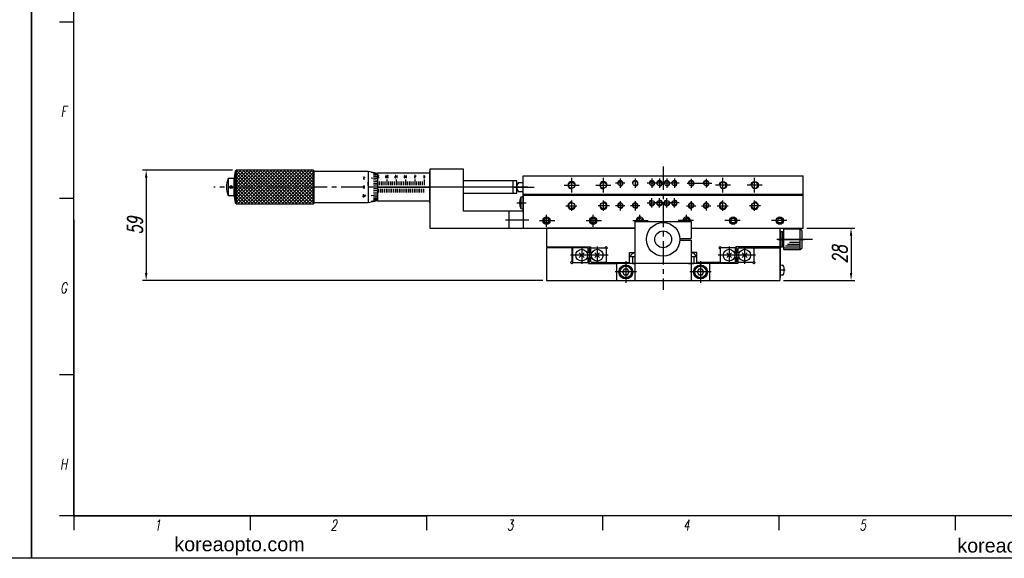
# Model space of a CAD drawing. Extents: x 0 to 2911, y 0 to 782.
# Tile 15 of 24: x 1813 to 2341, y 0 to 289. Entities that reach past the tile are written whole.
import ezdxf
from ezdxf.enums import TextEntityAlignment as Align

# ---------------------------------------------------------------- set-up
doc = ezdxf.new("R2010")
doc.units = 0
doc.header["$LTSCALE"] = 10
doc.header["$MEASUREMENT"] = 0
for name, pattern in [('CENTER', [2, 1.25, -0.25, 0.25, -0.25]), ('CENTER2', [1.125, 0.75, -0.125, 0.125, -0.125]), ('DASHDOT', [50.5, 30, -9, 2.5, -9]), ('HIDDENX2', [0.75, 0.5, -0.25])]:
    doc.linetypes.add(name, pattern=pattern)
doc.layers.get('0').update_dxf_attribs({"linetype": 'CONTINUOUS'})
doc.layers.get('DEFPOINTS').update_dxf_attribs({"linetype": 'CONTINUOUS'})
for name, color, linetype in [('1', 1, 'CENTER'), ('3', 3, 'CONTINUOUS'), ('FORM', 7, 'CONTINUOUS'), ('PAPER', 2, 'CONTINUOUS'), ('W', 4, 'CONTINUOUS')]:
    doc.layers.add(name, color=color, linetype=linetype)
doc.styles.add('S', font='romans.shx', dxfattribs={"width": 0.7, "oblique": 10, "bigfont": 'bigfont.shx'})
doc.styles.add('SEACAD_arial_ttfI', font='arial.ttf')
doc.styles.get("Standard").update_dxf_attribs({"font": 'romans.shx', "width": 0.7, "oblique": 10, "bigfont": 'whgtxt.shx'})
doc.dimstyles.new('A4', dxfattribs={"dimscale": 0.045, "dimtxt": 50, "dimasz": 40, "dimexe": 10, "dimexo": 30, "dimgap": 10, "dimtad": 1, "dimdec": 4, "dimdsep": 46, "dimtxsty": 'Standard', "dimcen": 1.5, "dimclrt": 7, "dimadec": 0, "dimazin": 0, "dimtfac": 1, "dimtdec": 4, "dimtix": 1, "dimtmove": 0, "dimatfit": 3, "dimfxl": 0, "dimtolj": 1, "dimtzin": 0, "dimarcsym": 0})

# ---------------------------------------------------------------- blocks, each defined once
blk = doc.blocks.new('erdftrgf45r')
at = {"layer": 'W'}
for p, q in [((34921.74, 9471.28), (34921.74, 9666.28)), ((35198.74, 9471.28), (34921.74, 9471.28))]:
    blk.add_line(p, q, dxfattribs=at)
blk = doc.blocks.new('*D166')
at = {"color": 4, "lineweight": -2}
for p, q in [((1927.3, 207.89), (1879.12, 207.89)), ((1881.12, 203.89), (1881.12, 152.89)), ((2093.62, 148.89), (1879.12, 148.89))]:
    blk.add_line(p, q, dxfattribs=at)
at = {"color": 4}
for points in [[(1880.45, 203.89), (1881.79, 203.89), (1881.12, 207.89)], [(1880.45, 152.89), (1881.79, 152.89), (1881.12, 148.89)]]:
    blk.add_solid(points, dxfattribs=at)
at = {"layer": 'DEFPOINTS', "color": 0}
for p in [(1929.3, 207.89), (1881.12, 148.89), (2095.62, 148.89)]:
    blk.add_point(p, dxfattribs=at)
at = {"color": 3, "insert": (1875.12, 178.39), "char_height": 8, "attachment_point": 5, "rotation": 90}
blk.add_mtext('\\A1;59', dxfattribs=at)
blk = doc.blocks.new('*D167')
at = {"color": 4, "lineweight": -2}
for p, q in [((2235.12, 176.89), (2260.78, 176.89)), ((2258.78, 172.89), (2258.78, 152.89)), ((2222.62, 148.89), (2260.78, 148.89))]:
    blk.add_line(p, q, dxfattribs=at)
at = {"color": 4}
for points in [[(2258.12, 172.89), (2259.45, 172.89), (2258.78, 176.89)], [(2258.12, 152.89), (2259.45, 152.89), (2258.78, 148.89)]]:
    blk.add_solid(points, dxfattribs=at)
at = {"layer": 'DEFPOINTS', "color": 0}
for p in [(2233.12, 176.89), (2220.62, 148.89), (2258.78, 148.89)]:
    blk.add_point(p, dxfattribs=at)
at = {"color": 3, "insert": (2252.78, 162.89), "char_height": 8, "attachment_point": 5, "rotation": 90}
blk.add_mtext('\\A1;28', dxfattribs=at)
blk = doc.blocks.new('A$C3A865234')
at = {"layer": '1', "color": 7, "linetype": 'Continuous'}
blk.add_circle((4, 4), 1.65, dxfattribs=at)
at = {"layer": '1', "color": 3, "linetype": 'Continuous'}
blk.add_arc((4, 4), 2, 0, 270, dxfattribs=at)
at = {"layer": '3', "color": 1, "linetype": 'DASHDOT'}
for p, q in [((4, 0), (4, 8)), ((0, 4), (8, 4))]:
    blk.add_line(p, q, dxfattribs=at)
blk = doc.blocks.new('A$C3B076D02')
blk.add_line((0.98, 1.05), (25.98, 1.05))
at = {"color": 1, "linetype": 'CENTER2'}
blk.add_line((21.98, 3.99), (21.98, 0.83), dxfattribs=at)
at = {"layer": '1', "color": 7, "linetype": 'Continuous'}
for p, q in [((1, 12.95), (0, 11.95)), ((11, 11.95), (0, 11.95)), ((0, 11.95), (0, 3.15)), ((10, 12.95), (1, 12.95)), ((11, 11.95), (10, 12.95)), ((11, 3.15), (11, 11.95)), ((11, 3.15), (0, 3.15)), ((0, 3.15), (0.2, 2.95)), ((0.2, 2.95), (10.8, 2.95)), ((25.98, 1.45), (0.98, 1.45)), ((0.98, 1.45), (0.98, 1.05)), ((1.5, 2.65), (1.5, 2.95)), ((1.7, 2.45), (1.5, 2.65)), ((1.5, 2.65), (9.5, 2.65)), ((9.5, 2.45), (1.5, 2.45)), ((1.5, 2.45), (1.5, 1.45)), ((1.5, 1.45), (9.5, 1.45)), ((9.3, 2.45), (1.7, 2.45)), ((9.5, 2.65), (9.3, 2.45)), ((9.5, 2.95), (9.5, 2.65)), ((9.5, 1.45), (9.5, 2.45)), ((10.8, 2.95), (11, 3.15)), ((19.23, 1.45), (19.3, 2.3)), ((24.73, 1.45), (19.23, 1.45)), ((24.65, 2.3), (24.73, 1.45)), ((25.98, 1.05), (25.98, 1.45))]:
    blk.add_line(p, q, dxfattribs=at)
for centre, radius, start, end in [((20.3, 2.21), 1, 106.257, 175), ((21.98, -3.55), 7, 73.743, 106.257), ((23.66, 2.21), 1, 5, 73.743)]:
    blk.add_arc(centre, radius, start, end, dxfattribs=at)
at = {"layer": '3', "color": 1, "linetype": 'DASHDOT'}
blk.add_line((5.5, 0), (5.5, 14.1), dxfattribs=at)
at = {"layer": '3'}
for p, q in [((7, 6.15), (7, 11.95)), ((8, 5.15), (8, 11.95)), ((9, 4.15), (9, 11.95)), ((10, 3.15), (10, 11.95))]:
    blk.add_line(p, q, dxfattribs=at)

msp = doc.modelspace()

# ---------------------------------------------------------------- linework, layer by layer
for p, q in [((1929.30134, 199.84728), (1937.34122, 207.88716)), ((1929.30134, 198.02901), (1939.15949, 207.88716)), ((1929.30134, 196.21074), (1940.97777, 207.88716)), ((1929.30134, 194.39246), (1942.79604, 207.88716)), ((1929.30134, 192.57419), (1944.61432, 207.88716)), ((1929.30134, 190.75591), (1946.43259, 207.88716)), ((1929.30134, 201.66556), (1935.52294, 207.88716)), ((1929.30134, 203.48384), (1933.70467, 207.88716)), ((1929.30134, 205.30211), (1931.88639, 207.88716)), ((1929.30134, 207.12039), (1930.06812, 207.88716)), ((1945.56222, 189.88716), (1929.30134, 206.14805)), ((1947.3805, 189.88716), (1929.3805, 207.88716)), ((1930.25087, 189.88716), (1948.25087, 207.88716)), ((1949.19877, 189.88716), (1931.19877, 207.88716)), ((1932.06914, 189.88716), (1950.06914, 207.88716)), ((1951.01705, 189.88716), (1933.01705, 207.88716)), ((1933.88742, 189.88716), (1951.88742, 207.88716)), ((1952.83532, 189.88716), (1934.83532, 207.88716)), ((1935.70569, 189.88716), (1953.70569, 207.88716)), ((1954.6536, 189.88716), (1936.6536, 207.88716)), ((1937.52396, 189.88716), (1955.52396, 207.88716)), ((1956.47187, 189.88716), (1938.47187, 207.88716)), ((1939.34224, 189.88716), (1957.34224, 207.88716)), ((1958.29015, 189.88716), (1940.29015, 207.88716)), ((1941.16051, 189.88716), (1959.16051, 207.88716)), ((1960.10842, 189.88716), (1942.10842, 207.88716)), ((1942.97879, 189.88716), (1960.97879, 207.88716)), ((1961.92669, 189.88716), (1943.92669, 207.88716)), ((1944.79706, 189.88716), (1962.79706, 207.88716)), ((1963.74497, 189.88716), (1945.74497, 207.88716)), ((1946.61534, 189.88716), (1964.61534, 207.88716)), ((1965.56324, 189.88716), (1947.56324, 207.88716)), ((1948.43361, 189.88716), (1966.43361, 207.88716)), ((1967.38152, 189.88716), (1949.38152, 207.88716)), ((1950.25189, 189.88716), (1968.25189, 207.88716)), ((1969.19979, 189.88716), (1951.19979, 207.88716)), ((1952.07016, 189.88716), (1970.07016, 207.88716)), ((1970.6942, 190.21104), (1953.01807, 207.88716)), ((1953.88844, 189.88716), (1970.6942, 206.69292)), ((1970.6942, 192.02931), (1954.83634, 207.88716)), ((1970.6942, 193.84759), (1956.65462, 207.88716)), ((1970.6942, 195.66586), (1958.47289, 207.88716)), ((1970.6942, 197.48413), (1960.29117, 207.88716)), ((1970.6942, 199.30241), (1962.10944, 207.88716)), ((1970.6942, 201.12068), (1963.92772, 207.88716)), ((1970.6942, 202.93896), (1965.74599, 207.88716)), ((1970.6942, 204.75723), (1967.56426, 207.88716)), ((1970.6942, 206.57551), (1969.38254, 207.88716)), ((1943.74395, 189.88716), (1929.30134, 204.32978)), ((1941.92567, 189.88716), (1929.30134, 202.5115)), ((1940.1074, 189.88716), (1929.30134, 200.69323)), ((1955.70671, 189.88716), (1970.6942, 204.87465)), ((1957.52499, 189.88716), (1970.6942, 203.05638)), ((1959.34326, 189.88716), (1970.6942, 201.2381)), ((1938.28913, 189.88716), (1929.30134, 198.87495)), ((1961.16153, 189.88716), (1970.6942, 199.41983)), ((1962.97981, 189.88716), (1970.6942, 197.60155)), ((1964.79808, 189.88716), (1970.6942, 195.78328)), ((1966.61636, 189.88716), (1970.6942, 193.965)), ((1968.43463, 189.88716), (1970.6942, 192.14673)), ((1970.25291, 189.88716), (1970.6942, 190.32845)), ((2233.12277, 194.88716), (2083.12277, 194.88716)), ((2233.12277, 194.36469), (2083.12277, 194.36469)), ((1842.29971, 181.33367), (1842.29971, 22.66671)), ((1842.29971, 22.66671), (2031.22457, 22.66671))]:
    msp.add_line(p, q)
at = {"color": 2, "linetype": 'HIDDENX2'}
msp.add_line((2144.12277, 200.36469), (2144.37277, 200.61469), dxfattribs=at)
at = {"color": 1}
msp.add_line((2170.99084, 200.88716), (2184.16599, 200.88716), dxfattribs=at)
at = {"color": 1, "linetype": 'CENTER'}
for p, q in [((2109.12277, 186.09864), (2109.12277, 191.73317)), ((2126.12277, 186.09864), (2126.12277, 191.73317)), ((2190.12277, 186.09864), (2190.12277, 191.73317)), ((2207.12277, 186.09864), (2207.12277, 191.73317)), ((2105.971, 188.88716), (2111.89015, 188.88716)), ((2129.27454, 188.88716), (2123.35538, 188.88716)), ((2186.971, 188.88716), (2192.89015, 188.88716)), ((2210.27454, 188.88716), (2204.35538, 188.88716)), ((2073.7201, 181.38716), (2086.69213, 181.38716)), ((2091.90282, 180.88716), (2100.11554, 180.88716)), ((2095.62277, 177.51165), (2095.62277, 183.93618)), ((2116.90282, 180.88716), (2125.11554, 180.88716)), ((2120.62277, 177.51165), (2120.62277, 183.93618)), ((2141.90282, 180.88716), (2150.11554, 180.88716)), ((2145.62277, 180.38716), (2145.62277, 183.93618)), ((2174.34271, 180.88716), (2166.12999, 180.88716)), ((2170.62277, 180.38716), (2170.62277, 183.93618)), ((2199.34271, 180.88716), (2191.12999, 180.88716)), ((2224.34271, 180.88716), (2216.12999, 180.88716))]:
    msp.add_line(p, q, dxfattribs=at)
for points in [[(1819.633, 782.00145), (2911.41281, 782.00145), (2911.41281, 0), (1819.633, 0)], [(909.8165, 651.66787), (1819.633, 651.66787), (1819.633, 0), (909.8165, 0)]]:
    msp.add_lwpolyline(points, close=True)
at = {"color": 0}
for centre in [(2135.12277, 200.88716), (2143.12277, 200.88716), (2152.12277, 200.88716), (2156.12277, 200.88716), (2160.12277, 200.88716), (2164.12277, 200.88716), (2173.12277, 200.88716), (2181.12277, 200.88716), (2135.12277, 188.88716), (2143.12277, 188.88716), (2152.12277, 190.38716), (2156.12277, 190.38716), (2160.12277, 190.38716), (2164.12277, 190.38716), (2173.12277, 188.88716), (2181.12277, 188.88716)]:
    msp.add_circle(centre, 1.25, dxfattribs=at)
for centre, radius in [((2109.12277, 188.88716), 1.65), ((2126.12277, 188.88716), 1.65), ((2190.12277, 188.88716), 1.65), ((2207.12277, 188.88716), 1.65), ((2095.62277, 180.88716), 2), ((2095.62277, 180.88716), 1.25), ((2120.62277, 180.88716), 2), ((2120.62277, 180.88716), 1.25), ((2158.12277, 170.88716), 9), ((2195.62277, 180.88716), 2), ((2195.62277, 180.88716), 1.25), ((2220.62277, 180.88716), 2), ((2220.62277, 180.88716), 1.25)]:
    msp.add_circle(centre, radius)
at = {"color": 3}
for centre, radius, start, end in [((2173.12277, 200.88716), 1.5, 270, 180), ((2181.12277, 200.88716), 1.5, 270, 180), ((2109.12277, 188.88716), 2, 90, 0), ((2126.12277, 188.88716), 2, 180, 90), ((2152.12277, 190.38716), 1.5, 90, 360), ((2156.12277, 190.38716), 1.5, 180, 90), ((2160.12277, 190.38716), 1.5, 90, 360), ((2164.12277, 190.38716), 1.5, 180, 90), ((2190.12277, 188.88716), 2, 90, 0), ((2207.12277, 188.88716), 2, 180, 90), ((2095.62277, 180.88716), 1.5, 90, 0), ((2120.62277, 180.88716), 1.5, 90, 0), ((2145.62277, 180.88716), 1.5, 90, 199.4712206), ((2145.62277, 180.88716), 1.5, 340.5287794, 0), ((2170.62277, 180.88716), 1.5, 180, 199.4712206), ((2170.62277, 180.88716), 1.5, 340.5287794, 90), ((2195.62277, 180.88716), 1.5, 180, 90), ((2220.62277, 180.88716), 1.5, 180, 90)]:
    msp.add_arc(centre, radius, start, end, dxfattribs=at)
for centre, radius, start, end in [((2145.62277, 180.88716), 2, 345.5224878, 194.4775122), ((2145.62277, 180.88716), 1.25, 336.4218215, 203.5781785), ((2170.62277, 180.88716), 2, 345.5224878, 194.4775122), ((2170.62277, 180.88716), 1.25, 336.4218215, 203.5781785)]:
    msp.add_arc(centre, radius, start, end)
at = {"layer": '1', "color": 7, "linetype": 'Continuous'}
for p, q in [((1928.78705, 207.37288), (1928.01562, 202.74431)), ((1929.30134, 207.88716), (1928.78705, 207.37288)), ((1928.78705, 207.37288), (1928.78705, 190.40145)), ((1929.30134, 207.88716), (1929.30134, 189.88716)), ((1970.6942, 207.88716), (1929.30134, 207.88716)), ((1970.6942, 207.88716), (1970.6942, 189.88716)), ((1971.12277, 207.45859), (1970.6942, 207.88716)), ((1971.12277, 190.31574), (1971.12277, 207.45859)), ((1971.12277, 207.38716), (2000.02277, 207.38716)), ((2000.02277, 207.38716), (2000.02277, 190.38716)), ((2000.02277, 207.38716), (2005.12277, 206.32466)), ((2005.12277, 205.96065), (2001.72277, 206.63431)), ((2005.12277, 205.61682), (2002.99777, 206.01739)), ((2005.12277, 206.32466), (2005.12277, 191.44966)), ((2033.12277, 206.23716), (2005.12277, 206.23716)), ((2005.12277, 206.11216), (2005.12277, 191.66216)), ((2051.12277, 208.38716), (2033.12277, 208.38716)), ((2033.12277, 208.38716), (2033.12277, 176.88716)), ((2033.12277, 190.38716), (2033.12277, 207.38716)), ((2033.12277, 191.53716), (2033.12277, 206.23716)), ((2051.12277, 185.88716), (2051.12277, 208.38716)), ((1925.12277, 203.38716), (1925.12277, 194.38716)), ((1928.12277, 203.38716), (1925.12277, 203.38716)), ((1928.01562, 202.74431), (1928.01562, 195.03002)), ((1997.63214, 203.78142), (1997.57902, 203.62204)), ((1997.57902, 203.62204), (1997.57902, 203.30329)), ((1997.57902, 203.30329), (1997.68527, 203.14392)), ((1998.11027, 204.23017), (1997.63214, 204.23017)), ((1997.73839, 203.83454), (1997.63214, 203.78142)), ((1997.68527, 203.14392), (1997.84464, 203.03767)), ((1997.89777, 203.83454), (1997.73839, 203.83454)), ((1997.84464, 203.03767), (1998.11027, 203.03767)), ((1998.00402, 203.78142), (1997.89777, 203.83454)), ((1998.11027, 203.67517), (1998.00402, 203.78142)), ((1998.11027, 204.23017), (1998.11027, 203.67517)), ((2000.02277, 199.73716), (2000.02277, 201.43716)), ((2005.12277, 203.25882), (2001.72277, 203.67517)), ((2005.12277, 205.16685), (2002.99777, 205.54064)), ((2005.12277, 204.61786), (2002.99777, 204.95897)), ((2005.12277, 203.97848), (2002.99777, 204.28154)), ((2005.12277, 202.47021), (2002.99777, 202.68348)), ((2005.12277, 201.62509), (2002.99777, 201.78806)), ((2005.12277, 200.7368), (2002.99777, 200.84689)), ((2005.12277, 202.28716), (2005.12277, 199.73716)), ((2005.21308, 203.92341), (2005.21308, 203.78795)), ((2005.21308, 203.02029), (2005.21308, 203.15576)), ((2005.28214, 204.97154), (2005.22902, 204.81216)), ((2005.22902, 204.65279), (2005.28214, 204.49341)), ((2005.76027, 203.74966), (2005.22902, 203.74966)), ((2005.38839, 205.02466), (2005.28214, 204.97154)), ((2005.28214, 204.49341), (2005.76027, 203.74966)), ((2005.54777, 205.02466), (2005.38839, 205.02466)), ((2005.70714, 204.91841), (2005.54777, 205.02466)), ((2005.76027, 204.65279), (2005.70714, 204.91841)), ((2006.12277, 199.88716), (2006.12277, 201.88716)), ((2007.12277, 199.88716), (2007.12277, 201.88716)), ((2008.12277, 199.88716), (2008.12277, 201.88716)), ((2009.12277, 199.88716), (2009.12277, 201.88716)), ((2009.43214, 204.75904), (2009.37902, 204.54654)), ((2009.37902, 204.54654), (2009.37902, 204.22779)), ((2009.37902, 204.22779), (2009.43214, 204.01529)), ((2009.53839, 204.97154), (2009.43214, 204.75904)), ((2009.43214, 204.01529), (2009.53839, 203.80279)), ((2009.59152, 205.02466), (2009.53839, 204.97154)), ((2009.53839, 203.80279), (2009.59152, 203.74966)), ((2009.69777, 205.02466), (2009.59152, 205.02466)), ((2009.59152, 203.74966), (2009.69777, 203.74966)), ((2009.75089, 204.97154), (2009.69777, 205.02466)), ((2009.69777, 203.74966), (2009.75089, 203.80279)), ((2009.85714, 204.75904), (2009.75089, 204.97154)), ((2009.75089, 203.80279), (2009.85714, 204.01529)), ((2009.91027, 204.54654), (2009.85714, 204.75904)), ((2009.85714, 204.01529), (2009.91027, 204.22779)), ((2009.91027, 204.22779), (2009.91027, 204.54654)), ((2010.12277, 202.88716), (2010.12277, 199.88716)), ((2010.28214, 204.97154), (2010.22902, 204.81216)), ((2010.22902, 204.81216), (2010.22902, 204.65279)), ((2010.22902, 204.65279), (2010.28214, 204.49341)), ((2010.22902, 203.74966), (2010.22902, 203.90904)), ((2010.76027, 203.74966), (2010.22902, 203.74966)), ((2010.38839, 205.02466), (2010.28214, 204.97154)), ((2010.28214, 204.49341), (2010.76027, 203.74966)), ((2010.54777, 205.02466), (2010.38839, 205.02466)), ((2010.70714, 204.91841), (2010.54777, 205.02466)), ((2010.76027, 204.65279), (2010.70714, 204.91841)), ((2011.12277, 199.88716), (2011.12277, 201.88716)), ((2012.12277, 199.88716), (2012.12277, 201.88716)), ((2013.12277, 199.88716), (2013.12277, 201.88716)), ((2014.12277, 199.88716), (2014.12277, 201.88716)), ((2014.43214, 204.49341), (2014.37902, 204.33404)), ((2014.37902, 204.33404), (2014.37902, 204.01529)), ((2014.37902, 204.01529), (2014.48527, 203.85591)), ((2014.91027, 205.02466), (2014.43214, 205.02466)), ((2014.53839, 204.54654), (2014.43214, 204.49341)), ((2014.48527, 203.85591), (2014.64464, 203.74966)), ((2014.69777, 204.54654), (2014.53839, 204.54654)), ((2014.64464, 203.74966), (2014.91027, 203.74966)), ((2014.80402, 204.49341), (2014.69777, 204.54654)), ((2014.91027, 204.38716), (2014.80402, 204.49341)), ((2014.91027, 205.02466), (2014.91027, 204.38716)), ((2015.12277, 202.88716), (2015.12277, 199.88716)), ((2015.60089, 203.74966), (2015.38839, 203.74966)), ((2015.65402, 204.91841), (2015.49464, 205.02466)), ((2015.49464, 205.02466), (2015.49464, 203.74966)), ((2016.12277, 199.88716), (2016.12277, 201.88716)), ((2017.12277, 199.88716), (2017.12277, 201.88716)), ((2018.12277, 199.88716), (2018.12277, 201.88716)), ((2019.12277, 199.88716), (2019.12277, 201.88716)), ((2019.43214, 204.75904), (2019.37902, 204.54654)), ((2019.37902, 204.54654), (2019.37902, 204.22779)), ((2019.37902, 204.22779), (2019.43214, 204.01529)), ((2019.53839, 204.97154), (2019.43214, 204.75904)), ((2019.43214, 204.01529), (2019.53839, 203.80279)), ((2019.59152, 205.02466), (2019.53839, 204.97154)), ((2019.53839, 203.80279), (2019.59152, 203.74966)), ((2019.69777, 205.02466), (2019.59152, 205.02466)), ((2019.59152, 203.74966), (2019.69777, 203.74966)), ((2019.75089, 204.97154), (2019.69777, 205.02466)), ((2019.69777, 203.74966), (2019.75089, 203.80279)), ((2019.85714, 204.75904), (2019.75089, 204.97154)), ((2019.75089, 203.80279), (2019.85714, 204.01529)), ((2019.91027, 204.54654), (2019.85714, 204.75904)), ((2019.85714, 204.01529), (2019.91027, 204.22779)), ((2019.91027, 204.22779), (2019.91027, 204.54654)), ((2020.12277, 202.88716), (2020.12277, 199.88716)), ((2020.60089, 203.74966), (2020.38839, 203.74966)), ((2020.65402, 204.91841), (2020.49464, 205.02466)), ((2020.49464, 205.02466), (2020.49464, 203.74966)), ((2021.12277, 199.88716), (2021.12277, 201.88716)), ((2022.12277, 199.88716), (2022.12277, 201.88716)), ((2023.12277, 199.88716), (2023.12277, 201.88716)), ((2024.12277, 199.88716), (2024.12277, 201.88716)), ((2024.85714, 204.49341), (2024.80402, 204.33404)), ((2024.80402, 204.33404), (2024.80402, 204.01529)), ((2024.80402, 204.01529), (2024.91027, 203.85591)), ((2025.33527, 205.02466), (2024.85714, 205.02466)), ((2024.96339, 204.54654), (2024.85714, 204.49341)), ((2024.91027, 203.85591), (2025.06964, 203.74966)), ((2025.12277, 204.54654), (2024.96339, 204.54654)), ((2025.06964, 203.74966), (2025.33527, 203.74966)), ((2025.22902, 204.49341), (2025.12277, 204.54654)), ((2025.12277, 202.88716), (2025.12277, 199.88716)), ((2025.33527, 204.38716), (2025.22902, 204.49341)), ((2025.33527, 205.02466), (2025.33527, 204.38716)), ((2026.12277, 199.88716), (2026.12277, 201.88716)), ((2027.12277, 199.88716), (2027.12277, 201.88716)), ((2028.12277, 199.88716), (2028.12277, 201.88716)), ((2029.12277, 199.88716), (2029.12277, 201.88716)), ((2029.85714, 204.75904), (2029.80402, 204.54654)), ((2029.80402, 204.54654), (2029.80402, 204.22779)), ((2029.80402, 204.22779), (2029.85714, 204.01529)), ((2029.96339, 204.97154), (2029.85714, 204.75904)), ((2029.85714, 204.01529), (2029.96339, 203.80279)), ((2030.01652, 205.02466), (2029.96339, 204.97154)), ((2029.96339, 203.80279), (2030.01652, 203.74966)), ((2030.12277, 205.02466), (2030.01652, 205.02466)), ((2030.01652, 203.74966), (2030.12277, 203.74966)), ((2030.17589, 204.97154), (2030.12277, 205.02466)), ((2030.12277, 203.74966), (2030.17589, 203.80279)), ((2030.12277, 202.88716), (2030.12277, 199.88716)), ((2030.28214, 204.75904), (2030.17589, 204.97154)), ((2030.17589, 203.80279), (2030.28214, 204.01529)), ((2030.33527, 204.54654), (2030.28214, 204.75904)), ((2030.28214, 204.01529), (2030.33527, 204.22779)), ((2030.33527, 204.22779), (2030.33527, 204.54654)), ((2079.62277, 202.13716), (2051.12277, 202.13716)), ((2077.62277, 202.13716), (2077.62277, 195.63716)), ((2079.62277, 195.63716), (2079.62277, 202.13716)), ((2080.67328, 201.38716), (2083.12277, 201.38716)), ((2083.12277, 195.38716), (2083.12277, 204.88716)), ((2083.12277, 204.88716), (2233.12277, 204.88716)), ((2233.12277, 176.88716), (2233.12277, 204.88716)), ((1936.47085, 189.88716), (1929.30134, 197.05668)), ((1934.65258, 189.88716), (1929.30134, 195.2384)), ((1997.63214, 199.25904), (1997.57902, 199.04654)), ((1997.57902, 199.04654), (1997.57902, 198.72779)), ((1997.57902, 198.72779), (1997.63214, 198.51529)), ((1997.73839, 199.47154), (1997.63214, 199.25904)), ((1997.63214, 198.51529), (1997.73839, 198.30279)), ((1997.79152, 199.52466), (1997.73839, 199.47154)), ((1997.73839, 198.30279), (1997.79152, 198.24966)), ((1997.89777, 199.52466), (1997.79152, 199.52466)), ((1997.79152, 198.24966), (1997.89777, 198.24966)), ((1997.95089, 199.47154), (1997.89777, 199.52466)), ((1997.89777, 198.24966), (1997.95089, 198.30279)), ((1998.05714, 199.25904), (1997.95089, 199.47154)), ((1997.95089, 198.30279), (1998.05714, 198.51529)), ((1998.11027, 199.04654), (1998.05714, 199.25904)), ((1998.05714, 198.51529), (1998.11027, 198.72779)), ((1998.11027, 198.72779), (1998.11027, 199.04654)), ((2005.12277, 198.88716), (2001.72277, 198.88716)), ((2005.12277, 199.81933), (2002.99777, 199.87482)), ((2005.12277, 197.955), (2002.99777, 197.89951)), ((2005.12277, 197.03753), (2002.99777, 196.92744)), ((2005.12277, 196.14924), (2002.99777, 195.98627)), ((2005.12277, 195.30412), (2002.99777, 195.09085)), ((2005.12277, 198.88716), (2033.12277, 198.88716)), ((2005.62277, 197.88716), (2005.62277, 195.88716)), ((2006.62277, 197.88716), (2006.62277, 195.88716)), ((2007.62277, 197.88716), (2007.62277, 195.88716)), ((2008.62277, 197.88716), (2008.62277, 195.88716)), ((2009.62277, 197.88716), (2009.62277, 195.88716)), ((2010.62277, 197.88716), (2010.62277, 195.88716)), ((2011.62277, 197.88716), (2011.62277, 195.88716)), ((2012.62277, 197.88716), (2012.62277, 195.88716)), ((2013.62277, 197.88716), (2013.62277, 195.88716)), ((2014.62277, 197.88716), (2014.62277, 195.88716)), ((2015.62277, 197.88716), (2015.62277, 195.88716)), ((2016.62277, 197.88716), (2016.62277, 195.88716)), ((2017.62277, 197.88716), (2017.62277, 195.88716)), ((2018.62277, 197.88716), (2018.62277, 195.88716)), ((2019.62277, 197.88716), (2019.62277, 195.88716)), ((2020.62277, 197.88716), (2020.62277, 195.88716)), ((2021.62277, 197.88716), (2021.62277, 195.88716)), ((2022.62277, 197.88716), (2022.62277, 195.88716)), ((2023.62277, 197.88716), (2023.62277, 195.88716)), ((2024.62277, 197.88716), (2024.62277, 195.88716)), ((2025.62277, 197.88716), (2025.62277, 195.88716)), ((2026.62277, 197.88716), (2026.62277, 195.88716)), ((2027.62277, 197.88716), (2027.62277, 195.88716)), ((2028.62277, 197.88716), (2028.62277, 195.88716)), ((2029.62277, 197.88716), (2029.62277, 195.88716)), ((2051.12277, 195.63716), (2079.62277, 195.63716)), ((2083.12277, 196.38716), (2080.67328, 196.38716)), ((2083.12277, 198.88716), (2081.14371, 198.88716)), ((2083.12277, 187.38716), (2083.12277, 195.38716)), ((2083.12277, 195.38716), (2083.12277, 176.88716)), ((1925.12277, 194.38716), (1928.12277, 194.38716)), ((1928.01562, 195.03002), (1928.78705, 190.40145)), ((1928.78705, 190.40145), (1929.30134, 189.88716)), ((1932.8343, 189.88716), (1929.30134, 193.42013)), ((1931.01603, 189.88716), (1929.30134, 191.60185)), ((1970.6942, 189.88716), (1971.12277, 190.31574)), ((2000.02277, 190.38716), (1971.12277, 190.38716)), ((1997.20714, 194.20541), (1997.15402, 194.04604)), ((1997.15402, 194.04604), (1997.15402, 193.90542)), ((1997.15402, 193.90542), (1997.26027, 193.74604)), ((1997.68527, 194.73666), (1997.20714, 194.73666)), ((1997.31339, 194.25854), (1997.20714, 194.20541)), ((1997.26027, 193.74604), (1997.41964, 193.63979)), ((1997.47277, 194.25854), (1997.31339, 194.25854)), ((1997.41964, 193.63979), (1997.68527, 193.63979)), ((1997.57902, 194.20541), (1997.47277, 194.25854)), ((1997.68527, 194.09916), (1997.57902, 194.20541)), ((1997.68527, 194.73666), (1997.68527, 194.09916)), ((1998.58839, 193.95854), (1997.95089, 193.95854)), ((1998.21652, 193.63979), (1998.00402, 193.63979)), ((1998.11027, 194.73666), (1998.58839, 193.95854)), ((1998.11027, 194.73666), (1998.11027, 193.63979)), ((2005.12277, 191.44966), (2000.02277, 190.38716)), ((2005.12277, 194.51551), (2001.72277, 194.09916)), ((2005.12277, 191.81368), (2001.72277, 191.14002)), ((2005.12277, 193.79585), (2002.99777, 193.49279)), ((2005.12277, 193.15647), (2002.99777, 192.81536)), ((2005.12277, 192.60748), (2002.99777, 192.23369)), ((2005.12277, 192.15751), (2002.99777, 191.75694)), ((2005.12277, 191.53716), (2033.12277, 191.53716)), ((2083.12277, 193.53716), (2081.82277, 193.42343)), ((2081.82277, 193.42343), (2081.82277, 187.3509)), ((2083.12277, 185.38716), (2083.12277, 194.38716)), ((1929.30134, 189.88716), (1970.6942, 189.88716)), ((2083.12277, 185.88716), (2051.12277, 185.88716)), ((2075.62277, 176.88716), (2075.62277, 185.88716)), ((2081.82277, 187.3509), (2083.12277, 187.23716)), ((2143.12277, 148.88716), (2143.12277, 180.38716)), ((2143.12277, 180.38716), (2173.12277, 180.38716)), ((2173.12277, 180.38716), (2173.12277, 171.38716)), ((2033.12277, 176.88716), (2083.12277, 176.88716)), ((2083.12277, 176.88716), (2143.12277, 176.88716)), ((2143.12277, 176.88716), (2095.62277, 176.88716)), ((2095.62277, 176.88716), (2095.62277, 166.88716)), ((2173.12277, 176.88716), (2220.62277, 176.88716)), ((2173.12277, 176.88716), (2220.62277, 176.88716)), ((2173.12277, 176.88716), (2233.12277, 176.88716)), ((2220.62277, 176.88716), (2220.62277, 166.88716)), ((2167.10887, 171.38716), (2173.12277, 171.38716)), ((2167.10887, 170.38716), (2173.12277, 170.38716)), ((2173.12277, 170.38716), (2173.12277, 148.88716)), ((2095.62277, 166.88716), (2119.12277, 166.88716)), ((2109.12277, 166.38716), (2095.62277, 166.38716)), ((2095.62277, 166.38716), (2095.62277, 148.88716)), ((2109.12277, 166.38716), (2109.12277, 159.09427)), ((2110.02277, 166.38716), (2109.62277, 165.98716)), ((2109.62277, 165.98716), (2109.62277, 158.78716)), ((2117.52277, 166.38716), (2110.02277, 166.38716)), ((2113.16462, 161.07902), (2115.78092, 163.69531)), ((2113.16462, 163.69531), (2115.78092, 161.07902)), ((2118.47277, 164.35848), (2117.47013, 163.35584)), ((2117.92277, 163.80848), (2117.47013, 163.35584)), ((2117.92277, 165.98716), (2117.52277, 166.38716)), ((2117.92277, 163.80848), (2117.92277, 165.98716)), ((2118.47277, 165.98716), (2118.47277, 158.78716)), ((2118.77277, 165.98716), (2118.47277, 165.98716)), ((2118.77277, 158.78716), (2118.77277, 165.98716)), ((2119.77541, 163.35584), (2118.77277, 164.35848)), ((2119.12277, 166.88716), (2119.12277, 166.38716)), ((2119.12277, 166.38716), (2126.91566, 166.38716)), ((2119.32277, 165.98716), (2119.72277, 166.38716)), ((2119.32277, 163.80848), (2119.32277, 165.98716)), ((2119.32277, 163.80848), (2119.77541, 163.35584)), ((2119.72277, 166.38716), (2127.22277, 166.38716)), ((2121.46462, 163.69531), (2124.08092, 161.07902)), ((2121.46462, 161.07902), (2124.08092, 163.69531)), ((2126.91566, 166.38716), (2127.62277, 167.09427)), ((2127.22277, 166.38716), (2127.62277, 165.98716)), ((2127.62277, 167.09427), (2128.32987, 166.38716)), ((2128.32987, 166.38716), (2127.62277, 165.68006)), ((2127.62277, 165.98716), (2127.62277, 158.78716)), ((2127.62277, 165.68006), (2127.62277, 158.38716)), ((2140.12277, 163.88716), (2143.12277, 163.88716)), ((2140.12277, 158.38716), (2140.12277, 163.88716)), ((2176.12277, 163.88716), (2173.12277, 163.88716)), ((2176.12277, 158.38716), (2176.12277, 163.88716)), ((2187.91566, 166.38716), (2188.62277, 167.09427)), ((2188.62277, 165.68006), (2187.91566, 166.38716)), ((2188.62277, 167.09427), (2189.32987, 166.38716)), ((2189.02277, 166.38716), (2188.62277, 165.98716)), ((2188.62277, 165.98716), (2188.62277, 158.78716)), ((2188.62277, 165.68006), (2188.62277, 158.38716)), ((2196.52277, 166.38716), (2189.02277, 166.38716)), ((2197.12277, 166.38716), (2189.32987, 166.38716)), ((2192.16462, 163.69531), (2194.78092, 161.07902)), ((2192.16462, 161.07902), (2194.78092, 163.69531)), ((2197.47277, 164.35848), (2196.47013, 163.35584)), ((2196.92277, 163.80848), (2196.47013, 163.35584)), ((2196.92277, 165.98716), (2196.52277, 166.38716)), ((2196.92277, 163.80848), (2196.92277, 165.98716)), ((2220.62277, 166.88716), (2197.12277, 166.88716)), ((2197.12277, 166.88716), (2197.12277, 166.38716)), ((2197.47277, 165.98716), (2197.47277, 158.78716)), ((2197.77277, 165.98716), (2197.47277, 165.98716)), ((2197.77277, 158.78716), (2197.77277, 165.98716)), ((2198.77541, 163.35584), (2197.77277, 164.35848)), ((2198.32277, 165.98716), (2198.72277, 166.38716)), ((2198.32277, 163.80848), (2198.32277, 165.98716)), ((2198.32277, 163.80848), (2198.77541, 163.35584)), ((2198.72277, 166.38716), (2206.22277, 166.38716)), ((2200.46462, 161.07902), (2203.08092, 163.69531)), ((2200.46462, 163.69531), (2203.08092, 161.07902)), ((2206.22277, 166.38716), (2206.62277, 165.98716)), ((2206.62277, 166.38716), (2220.62277, 166.38716)), ((2206.62277, 166.38716), (2206.62277, 159.09427)), ((2206.62277, 165.98716), (2206.62277, 158.78716)), ((2220.62277, 166.38716), (2220.62277, 148.88716)), ((2108.41566, 158.38716), (2109.12277, 159.09427)), ((2109.12277, 157.68006), (2108.41566, 158.38716)), ((2109.82987, 158.38716), (2109.12277, 157.68006)), ((2109.62277, 158.78716), (2110.02277, 158.38716)), ((2109.82987, 158.38716), (2118.12277, 158.38716)), ((2110.02277, 158.38716), (2117.52277, 158.38716)), ((2118.47277, 160.41584), (2117.47013, 161.41849)), ((2117.92277, 160.96584), (2117.47013, 161.41849)), ((2117.52277, 158.38716), (2117.92277, 158.78716)), ((2117.92277, 158.78716), (2117.92277, 160.96584)), ((2118.12277, 158.38716), (2118.12277, 157.88716)), ((2118.47277, 158.78716), (2118.77277, 158.78716)), ((2119.77541, 161.41849), (2118.77277, 160.41584)), ((2119.32277, 160.96584), (2119.77541, 161.41849)), ((2119.32277, 158.78716), (2119.32277, 160.96584)), ((2119.72277, 158.38716), (2119.32277, 158.78716)), ((2127.22277, 158.38716), (2119.72277, 158.38716)), ((2127.62277, 158.78716), (2127.22277, 158.38716)), ((2127.62277, 158.38716), (2138.12277, 158.38716)), ((2138.12277, 158.38716), (2140.12277, 158.38716)), ((2143.12277, 161.58716), (2140.37277, 161.58716)), ((2141.62277, 161.58716), (2141.62277, 157.88716)), ((2175.87277, 161.58716), (2173.12277, 161.58716)), ((2174.62277, 161.58716), (2174.62277, 157.88716)), ((2178.12277, 158.38716), (2176.12277, 158.38716)), ((2188.62277, 158.38716), (2178.12277, 158.38716)), ((2188.62277, 158.78716), (2189.02277, 158.38716)), ((2189.02277, 158.38716), (2196.52277, 158.38716)), ((2197.47277, 160.41584), (2196.47013, 161.41849)), ((2196.92277, 160.96584), (2196.47013, 161.41849)), ((2196.52277, 158.38716), (2196.92277, 158.78716)), ((2196.92277, 158.78716), (2196.92277, 160.96584)), ((2197.47277, 158.78716), (2197.77277, 158.78716)), ((2198.77541, 161.41849), (2197.77277, 160.41584)), ((2198.12277, 158.38716), (2198.12277, 157.88716)), ((2205.91566, 158.38716), (2198.12277, 158.38716)), ((2198.32277, 160.96584), (2198.77541, 161.41849)), ((2198.32277, 158.78716), (2198.32277, 160.96584)), ((2198.72277, 158.38716), (2198.32277, 158.78716)), ((2206.22277, 158.38716), (2198.72277, 158.38716)), ((2206.62277, 157.68006), (2205.91566, 158.38716)), ((2206.62277, 158.78716), (2206.22277, 158.38716)), ((2206.62277, 159.09427), (2207.32987, 158.38716)), ((2207.32987, 158.38716), (2206.62277, 157.68006)), ((2118.12277, 157.88716), (2133.12277, 157.88716)), ((2183.12277, 157.88716), (2133.12277, 157.88716)), ((2133.12277, 157.88716), (2133.12277, 148.88716)), ((2137.25674, 154.88716), (2136.39072, 153.38716)), ((2136.39072, 153.38716), (2137.25674, 151.88716)), ((2138.98879, 154.88716), (2137.25674, 154.88716)), ((2139.85482, 153.38716), (2138.98879, 154.88716)), ((2138.98879, 151.88716), (2139.85482, 153.38716)), ((2141.62277, 157.88716), (2143.12277, 157.88716)), ((2171.62277, 157.88716), (2173.12277, 157.88716)), ((2173.12277, 157.88716), (2174.62277, 157.88716)), ((2177.25674, 154.88716), (2176.39072, 153.38716)), ((2176.39072, 153.38716), (2177.25674, 151.88716)), ((2178.98879, 154.88716), (2177.25674, 154.88716)), ((2179.85482, 153.38716), (2178.98879, 154.88716)), ((2178.98879, 151.88716), (2179.85482, 153.38716)), ((2183.12277, 148.88716), (2183.12277, 157.88716)), ((2198.12277, 157.88716), (2183.12277, 157.88716)), ((2095.62277, 148.88716), (2220.62277, 148.88716)), ((2137.25674, 151.88716), (2138.98879, 151.88716)), ((2177.25674, 151.88716), (2178.98879, 151.88716))]:
    msp.add_line(p, q, dxfattribs=at)
at = {"layer": '1'}
for p, q in [((2137.62277, 200.88716), (2132.62277, 200.88716)), ((2135.12277, 203.38716), (2135.12277, 198.38716)), ((2143.12277, 203.38716), (2143.12277, 198.38716)), ((2154.62277, 200.88716), (2149.62277, 200.88716)), ((2152.12277, 203.38716), (2152.12277, 198.38716)), ((2158.62277, 200.88716), (2153.62277, 200.88716)), ((2156.12277, 203.38716), (2156.12277, 198.38716)), ((2162.62277, 200.88716), (2157.62277, 200.88716)), ((2160.12277, 203.38716), (2160.12277, 198.38716)), ((2166.62277, 200.88716), (2161.62277, 200.88716)), ((2164.12277, 203.38716), (2164.12277, 198.38716)), ((2135.12277, 191.38716), (2135.12277, 186.38716)), ((2143.12277, 191.38716), (2143.12277, 186.38716)), ((2149.62277, 190.38716), (2154.62277, 190.38716)), ((2152.12277, 187.88716), (2152.12277, 192.88716)), ((2158.62277, 190.38716), (2153.62277, 190.38716)), ((2156.12277, 187.88716), (2156.12277, 192.88716)), ((2157.62277, 190.38716), (2162.62277, 190.38716)), ((2160.12277, 187.88716), (2160.12277, 192.88716)), ((2166.62277, 190.38716), (2161.62277, 190.38716)), ((2164.12277, 187.88716), (2164.12277, 192.88716)), ((2173.12277, 191.38716), (2173.12277, 186.38716)), ((2181.12277, 191.38716), (2181.12277, 186.38716)), ((2137.62277, 188.88716), (2132.62277, 188.88716)), ((2145.62277, 188.88716), (2140.62277, 188.88716)), ((2170.62277, 188.88716), (2175.62277, 188.88716)), ((2178.62277, 188.88716), (2183.62277, 188.88716))]:
    msp.add_line(p, q, dxfattribs=at)
at = {"layer": '1', "color": 1, "linetype": 'CENTER'}
for p, q in [((2173.12277, 203.31209), (2173.12277, 198.39869)), ((2181.12277, 203.22193), (2181.12277, 198.62407))]:
    msp.add_line(p, q, dxfattribs=at)
at = {"layer": '1', "linetype": 'DASHDOT'}
for p, q in [((2238.16351, 170.86469), (2219.02558, 170.86469)), ((2114.47277, 167.03716), (2114.47277, 157.73716)), ((2122.77277, 167.03716), (2122.77277, 157.73716)), ((2193.47277, 167.03716), (2193.47277, 157.73716)), ((2201.77277, 167.03716), (2201.77277, 157.73716)), ((2128.57884, 162.38716), (2108.53665, 162.38716)), ((2138.12277, 159.13716), (2138.12277, 147.63716)), ((2178.12277, 159.13716), (2178.12277, 147.63716)), ((2207.57884, 162.38716), (2187.53665, 162.38716)), ((2143.87277, 153.38716), (2132.37277, 153.38716)), ((2183.87277, 153.38716), (2172.37277, 153.38716))]:
    msp.add_line(p, q, dxfattribs=at)
at = {"layer": '1', "color": 7, "linetype": 'Continuous'}
for centre, radius in [((1926.62277, 198.88716), 0.75), ((2158.12277, 170.88716), 4.5), ((2114.47277, 162.38716), 3.15), ((2122.77277, 162.38716), 3.15), ((2193.47277, 162.38716), 3.15), ((2201.77277, 162.38716), 3.15), ((2138.12277, 153.38716), 3.75), ((2138.12277, 153.38716), 3.5), ((2138.12277, 153.38716), 3.1), ((2178.12277, 153.38716), 3.75), ((2178.12277, 153.38716), 3.5), ((2178.12277, 153.38716), 3.1)]:
    msp.add_circle(centre, radius, dxfattribs=at)
for centre, radius, start, end in [((1934.74777, 198.88716), 10.625, 154.942385, 205.057615), ((2083.12277, 198.88716), 3.5, 134.41531, 225.58469), ((2089.20519, 190.38716), 7.98242, 157.64346, 202.35654), ((2143.12277, 160.69654), 2.89062, 90.000002, 162.054748), ((2173.12277, 160.69654), 2.89062, 17.945252, 90.000002)]:
    msp.add_arc(centre, radius, start, end, dxfattribs=at)
at = {"layer": '3', "color": 1, "linetype": 'CENTER'}
for p, q in [((2158.12277, 209.88716), (2158.12277, 143.88716)), ((2078.12277, 198.88716), (1917.33204, 198.88716)), ((2085.53524, 198.88716), (2013.88074, 198.88716)), ((2053.87624, 198.88716), (2029.19276, 198.88716)), ((2078.25966, 198.88716), (2089.012, 198.88716))]:
    msp.add_line(p, q, dxfattribs=at)
at = {"layer": '3', "color": 1, "linetype": 'DASHDOT'}
msp.add_line((2079.72277, 190.38716), (2084.62277, 190.38716), dxfattribs=at)
at = {"layer": '3'}
for centre, start, end in [((2135.12277, 200.88716), 270, 180), ((2143.12277, 200.88716), 270, 180), ((2152.12277, 200.88716), 270, 180), ((2156.12277, 200.88716), 270, 180), ((2160.12277, 200.88716), 270, 180), ((2164.12277, 200.88716), 270, 180), ((2135.12277, 188.88716), 270, 180), ((2143.12277, 188.88716), 270, 180), ((2173.12277, 188.88716), 0, 270), ((2181.12277, 188.88716), 0, 270)]:
    msp.add_arc(centre, 1.5, start, end, dxfattribs=at)
at = {"layer": 'PAPER'}
for p, q in [((1842.29971, 287.16151), (1834.74272, 287.16151)), ((1842.29971, 192.69908), (1834.74272, 192.69908)), ((1842.29971, 98.23665), (1834.74272, 98.23665)), ((1842.29971, 22.66671), (1834.74272, 22.66671)), ((1842.29971, 22.66671), (1842.29971, 15.10971)), ((1936.76214, 22.66671), (1936.76214, 15.10971)), ((1936.76214, 22.66671), (1936.76214, 15.10971)), ((2031.22457, 22.66671), (2031.22457, 15.10971)), ((2125.687, 22.66671), (2125.687, 15.10971)), ((2220.14943, 22.66671), (2220.14943, 15.10971)), ((2314.61187, 22.66671), (2314.61187, 15.10971))]:
    msp.add_line(p, q, dxfattribs=at)

# ---------------------------------------------------------------- block references
at = {"xscale": 3.777784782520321, "yscale": 3.777784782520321, "zscale": 3.777784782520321}
msp.add_blockref('erdftrgf45r', (-130084.53508, -35757.79372), dxfattribs=at)
at = {"color": 0}
for p in [(2105.12277, 195.88716), (2122.12277, 195.88716)]:
    msp.add_blockref('A$C3A865234', p, dxfattribs=at)
at = {"color": 0, "xscale": -1}
for p in [(2194.12277, 195.88716), (2211.12277, 195.88716)]:
    msp.add_blockref('A$C3A865234', p, dxfattribs=at)
at = {"rotation": 270}
msp.add_blockref('A$C3B076D02', (2219.57238, 176.36468), dxfattribs=at)

# ---------------------------------------------------------------- texts
at = {"layer": 'FORM', "color": 7, "linetype": 'Continuous', "style": 'SEACAD_arial_ttfI'}
for s, p in [('koreaopto.com ', (1896.19235, 11.33604)), ('koreaopto.com', (2315.72215, 10.66176))]:
    msp.add_text(s, height=7.5547868, dxfattribs=at).set_placement(p, align=Align.TOP_LEFT)
at = {"layer": 'PAPER', "style": 'S', "oblique": 10, "width": 0.7}
for s, p in [('F', (1836.88061, 239.34811)), ('G', (1836.88061, 144.88568)), ('H', (1836.88061, 50.42325)), ('1', (1887.2132, 17.78056)), ('2', (1981.67563, 17.78056)), ('3', (2076.13806, 17.78056)), ('4', (2170.60049, 17.78056)), ('5', (2265.06292, 17.78056))]:
    msp.add_text(s, height=5.66775, dxfattribs=at).set_placement(p, align=Align.MIDDLE)

# ---------------------------------------------------------------- dimensions: what is measured, and where the dimension line sits
at = {"color": 0}
for base, p1, p2, picture, middle in [((1881.12094, 148.88716), (1929.30134, 207.88716), (2095.62277, 148.88716), '*D166', (1875.12094, 178.38716)), ((2258.78447, 148.88716), (2233.12277, 176.88716), (2220.62277, 148.88716), '*D167', (2252.78447, 162.88716))]:
    dim = msp.add_linear_dim(base=base, p1=p1, p2=p2, angle=90, dimstyle='A4', override={"dimscale": 1, "dimtxt": 8, "dimasz": 4, "dimexe": 2, "dimexo": 2, "dimgap": 2, "dimzin": 12, "dimclrd": 4, "dimclre": 4, "dimclrt": 3, "dimatfit": 1, "dimtzin": 12}, dxfattribs=at)
    dim.commit()
    dim.dimension.update_dxf_attribs({"geometry": picture, "text_midpoint": middle})

doc.saveas('drawing.dxf')
